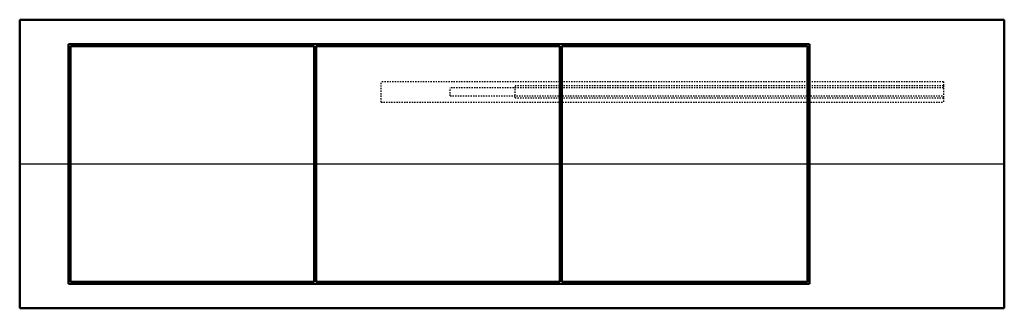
# Model space of a CAD drawing. Header units: millimetres. Extents: x -385 to 385, y -225 to 0.
import ezdxf

# ---------------------------------------------------------------- set-up
doc = ezdxf.new("R2010")
doc.units = ezdxf.units.MM
doc.linetypes.add('Dashed', pattern=[2, 1, -1])
for name, color, linetype, lineweight in [('AM_0', 7, 'Continuous', 50), ('AM_4', 3, 'Continuous', 25), ('AM_9', 6, 'Dashed', 25)]:
    doc.layers.add(name, color=color, linetype=linetype, lineweight=lineweight)

# ---------------------------------------------------------------- blocks, each defined once
blk = doc.blocks.new('1_FTXQ09ASBU9_PART4_0_in_FTXQ09ASBU9_4')
at = {"layer": 'AM_9'}
for p, q in [((337.34375, -53.18125), (-48.41875, -53.18125)), ((-48.41875, -59.53125), (-48.41875, -53.18125)), ((-48.41875, -59.53125), (337.34375, -59.53125))]:
    blk.add_line(p, q, dxfattribs=at)
blk = doc.blocks.new('2_FTXQ09ASBU9_PART3_0_in_FTXQ09ASBU9_4')
at = {"layer": 'AM_9'}
for p, q in [((337.34375, -51.59375), (2.38125, -51.59375)), ((2.38125, -61.11875), (2.38125, -51.59375)), ((337.34375, -51.59375), (337.34375, -61.11875)), ((2.38125, -61.11875), (337.34375, -61.11875))]:
    blk.add_line(p, q, dxfattribs=at)
blk = doc.blocks.new('3_FTXQ09ASBU9_PART2_0_in_FTXQ09ASBU9_4')
at = {"layer": 'AM_9'}
for p, q in [((337.34375, -48.41875), (-102.39375, -48.41875)), ((-102.39375, -64.29375), (-102.39375, -48.41875)), ((337.34375, -48.41875), (337.34375, -51.59375)), ((337.34375, -61.11875), (337.34375, -64.29375)), ((-102.39375, -64.29375), (337.34375, -64.29375))]:
    blk.add_line(p, q, dxfattribs=at)
blk = doc.blocks.new('4_FTXQ09ASBU9_PART1_0_in_FTXQ09ASBU9_4')
at = {"layer": 'AM_0'}
for p, q in [((-384.96875, -225.425), (-384.96875, 0)), ((-384.96875, 0), (384.96875, 0)), ((384.96875, 0), (384.96875, -225.425)), ((-346.86875, -206.375), (-346.86875, -19.05)), ((-346.86875, -19.05), (232.56875, -19.05)), ((-345.28125, -20.6375), (-345.28125, -204.7875)), ((-154.78125, -20.6375), (-345.28125, -20.6375)), ((-154.78125, -204.7875), (-154.78125, -20.6375)), ((-153.19375, -20.6375), (-153.19375, -204.7875)), ((37.30625, -20.6375), (-153.19375, -20.6375)), ((37.30625, -204.7875), (37.30625, -20.6375)), ((38.89375, -20.6375), (38.89375, -204.7875)), ((230.98125, -20.6375), (38.89375, -20.6375)), ((230.98125, -204.7875), (230.98125, -20.6375)), ((232.56875, -19.05), (232.56875, -206.375)), ((-346.86875, -206.375), (232.56875, -206.375)), ((-154.78125, -204.7875), (-345.28125, -204.7875)), ((37.30625, -204.7875), (-153.19375, -204.7875)), ((230.98125, -204.7875), (38.89375, -204.7875)), ((-384.96875, -225.425), (384.96875, -225.425))]:
    blk.add_line(p, q, dxfattribs=at)
at = {"layer": 'AM_4'}
for p, q in [((-384.96875, -112.7125), (-346.86875, -112.7125)), ((-345.28125, -112.7125), (-154.78125, -112.7125)), ((-153.19375, -112.7125), (37.30625, -112.7125)), ((38.89375, -112.7125), (230.98125, -112.7125)), ((232.56875, -112.7125), (384.96875, -112.7125))]:
    blk.add_line(p, q, dxfattribs=at)
at = {"layer": 'AM_9'}
for p, q in [((-345.28125, -112.7125), (-346.86875, -112.7125)), ((-153.19375, -112.7125), (-154.78125, -112.7125)), ((38.89375, -112.7125), (37.30625, -112.7125)), ((232.56875, -112.7125), (230.98125, -112.7125))]:
    blk.add_line(p, q, dxfattribs=at)

msp = doc.modelspace()

# ---------------------------------------------------------------- block references
for name in ['4_FTXQ09ASBU9_PART1_0_in_FTXQ09ASBU9_4', '3_FTXQ09ASBU9_PART2_0_in_FTXQ09ASBU9_4', '1_FTXQ09ASBU9_PART4_0_in_FTXQ09ASBU9_4', '2_FTXQ09ASBU9_PART3_0_in_FTXQ09ASBU9_4']:
    msp.add_blockref(name, (0, 0))

doc.saveas('drawing.dxf')
